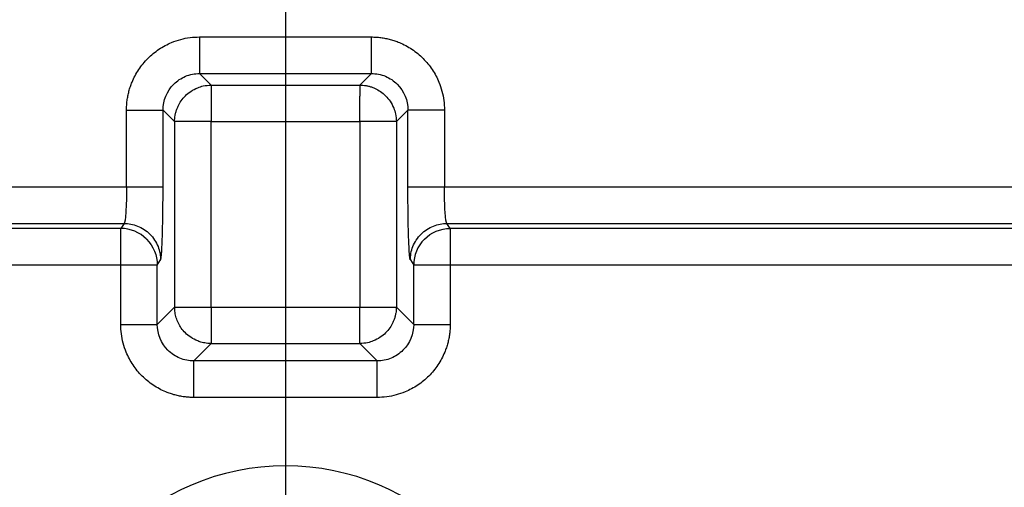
# Model space of a CAD drawing. Header units: millimetres. Extents: x 0 to 1118, y 0 to 864.
# Tile 11 of 48: x 391 to 418, y 211 to 223. Entities that reach past the tile are written whole.
import ezdxf

# ---------------------------------------------------------------- set-up
doc = ezdxf.new("R2010")
doc.units = ezdxf.units.MM
doc.layers.add('DIMENSIONS', color=140, linetype='Continuous', lineweight=25)
doc.styles.add('SLDTEXTSTYLE0', font='TXT', dxfattribs={"width": 0.75})
doc.dimstyles.new('SLDDIMSTYLE0', dxfattribs={"dimtxt": 10, "dimasz": 10, "dimexe": 0, "dimexo": 0.0625, "dimgap": 2.5, "dimtad": 0, "dimtih": 1, "dimtoh": 1, "dimdec": 1, "dimrnd": 1e-09, "dimzin": 4, "dimdsep": 46, "dimtxsty": 'SLDTEXTSTYLE0', "dimsah": 1, "dimcen": 0.09, "dimadec": 0, "dimazin": 1, "dimtfac": 1, "dimtdec": 1, "dimtofl": 0, "dimtmove": 0, "dimatfit": 3, "dimfxl": 0, "dimfrac": 2, "dimtolj": 1, "dimtzin": 12, "dimarcsym": 0})
doc.dimstyles.new('SLDDIMSTYLE2', dxfattribs={"dimtxt": 10, "dimasz": 10, "dimexe": 0, "dimexo": 0.0625, "dimgap": 2.5, "dimtad": 0, "dimtih": 1, "dimtoh": 1, "dimdec": 1, "dimrnd": 1e-09, "dimzin": 12, "dimdsep": 46, "dimtxsty": 'SLDTEXTSTYLE0', "dimsah": 1, "dimcen": 0.09, "dimadec": 0, "dimazin": 3, "dimtfac": 1, "dimtdec": 1, "dimtofl": 0, "dimtmove": 0, "dimatfit": 3, "dimfxl": 0, "dimfrac": 2, "dimtolj": 1, "dimtzin": 12, "dimarcsym": 0})
doc.dimstyles.new('SLDDIMSTYLE3', dxfattribs={"dimtxt": 10, "dimasz": 10, "dimexe": 0, "dimexo": 0.0625, "dimgap": 2.5, "dimtad": 0, "dimtih": 1, "dimtoh": 1, "dimdec": 1, "dimrnd": 1e-09, "dimzin": 4, "dimdsep": 46, "dimtxsty": 'SLDTEXTSTYLE0', "dimsah": 1, "dimcen": 0.09, "dimadec": 0, "dimazin": 1, "dimtfac": 1, "dimtdec": 1, "dimtmove": 0, "dimatfit": 0, "dimfxl": 0, "dimfrac": 2, "dimtolj": 1, "dimtzin": 12, "dimarcsym": 0})

# ---------------------------------------------------------------- blocks, each defined once
blk = doc.blocks.new('_D_12')
at = {"layer": 'DIMENSIONS'}
for p, q in [((398.458, 239.639), (398.458, 167.068)), ((466.958, 239.639), (466.958, 167.068)), ((491.276, 171.715), (488.229, 171.715)), ((488.229, 171.715), (488.229, 155.84)), ((517.137, 171.715), (520.184, 171.715)), ((520.184, 171.715), (520.184, 155.84)), ((398.458, 170.243), (466.958, 170.243)), ((466.958, 170.243), (483.154, 170.243)), ((488.229, 155.84), (491.276, 155.84)), ((520.184, 155.84), (517.137, 155.84))]:
    blk.add_line(p, q, dxfattribs=at)
for points in [[(398.458, 170.243), (408.458, 168.705), (408.458, 171.781)], [(466.958, 170.243), (456.958, 171.781), (456.958, 168.705)]]:
    blk.add_solid(points, dxfattribs=at)
at = {"layer": 'DIMENSIONS', "char_height": 10, "attachment_point": 1, "style": 'SLDTEXTSTYLE0'}
for s, insert in [('68.5', (491.276, 186.637)), ('2.70', (491.276, 168.731))]:
    blk.add_mtext(s, dxfattribs=dict(at, insert=insert))
blk = doc.blocks.new('_D_13')
at = {"layer": 'DIMENSIONS'}
for p, q in [((343.458, 241.178), (343.458, 167.068)), ((398.458, 239.639), (398.458, 167.068)), ((288.904, 171.715), (285.857, 171.715)), ((285.857, 171.715), (285.857, 155.84)), ((314.765, 171.715), (317.812, 171.715)), ((317.812, 171.715), (317.812, 155.84)), ((343.458, 170.243), (322.888, 170.243)), ((398.458, 170.243), (417.689, 170.243)), ((285.857, 155.84), (288.904, 155.84)), ((317.812, 155.84), (314.765, 155.84))]:
    blk.add_line(p, q, dxfattribs=at)
for points in [[(343.458, 170.243), (333.458, 171.781), (333.458, 168.705)], [(398.458, 170.243), (408.458, 168.705), (408.458, 171.781)]]:
    blk.add_solid(points, dxfattribs=at)
at = {"layer": 'DIMENSIONS', "char_height": 10, "attachment_point": 1, "style": 'SLDTEXTSTYLE0'}
for s, insert in [('55.0', (288.904, 186.637)), ('2.17', (288.904, 168.731))]:
    blk.add_mtext(s, dxfattribs=dict(at, insert=insert))
blk = doc.blocks.new('_D_14')
at = {"layer": 'DIMENSIONS'}
for p, q in [((343.458, 241.178), (343.458, 143.068)), ((466.958, 239.639), (466.958, 143.068)), ((392.278, 147.715), (389.231, 147.715)), ((389.231, 147.715), (389.231, 131.84)), ((418.139, 147.715), (421.186, 147.715)), ((421.186, 147.715), (421.186, 131.84)), ((343.458, 146.243), (384.155, 146.243)), ((466.958, 146.243), (426.262, 146.243)), ((389.231, 131.84), (392.278, 131.84)), ((421.186, 131.84), (418.139, 131.84))]:
    blk.add_line(p, q, dxfattribs=at)
for points in [[(343.458, 146.243), (353.458, 144.705), (353.458, 147.781)], [(466.958, 146.243), (456.958, 147.781), (456.958, 144.705)]]:
    blk.add_solid(points, dxfattribs=at)
at = {"layer": 'DIMENSIONS', "char_height": 10, "attachment_point": 1, "style": 'SLDTEXTSTYLE0'}
for s, insert in [('123.5', (388.583, 162.637)), ('4.86', (392.278, 144.731))]:
    blk.add_mtext(s, dxfattribs=dict(at, insert=insert))
blk = doc.blocks.new('_D_15')
at = {"layer": 'DIMENSIONS'}
for p, q in [((225.458, 219.306), (225.458, 114.724)), ((571.458, 219.306), (571.458, 114.724)), ((340.513, 119.371), (337.466, 119.371)), ((337.466, 119.371), (337.466, 103.496)), ((373.763, 119.371), (376.81, 119.371)), ((376.81, 119.371), (376.81, 103.496)), ((225.458, 117.899), (332.39, 117.899)), ((571.458, 117.899), (381.885, 117.899)), ((337.466, 103.496), (340.513, 103.496)), ((376.81, 103.496), (373.763, 103.496))]:
    blk.add_line(p, q, dxfattribs=at)
for points in [[(225.458, 117.899), (235.458, 116.36), (235.458, 119.437)], [(571.458, 117.899), (561.458, 119.437), (561.458, 116.36)]]:
    blk.add_solid(points, dxfattribs=at)
at = {"layer": 'DIMENSIONS', "char_height": 10, "attachment_point": 1, "style": 'SLDTEXTSTYLE0'}
for s, insert in [('346.0', (340.513, 134.293)), ('13.62', (340.513, 116.387))]:
    blk.add_mtext(s, dxfattribs=dict(at, insert=insert))

msp = doc.modelspace()

# ---------------------------------------------------------------- linework, layer by layer
for p, q in [((396.107, 222.916), (400.809, 222.916)), ((396.107, 221.917), (400.809, 221.917)), ((396.107, 221.917), (396.424, 221.6)), ((400.493, 221.6), (400.809, 221.917)), ((396.424, 221.6), (400.493, 221.6)), ((400.493, 221.6), (400.493, 221.295)), ((394.109, 218.815), (394.109, 220.917)), ((395.108, 218.815), (395.108, 220.917)), ((395.108, 220.917), (395.425, 220.601)), ((401.809, 220.917), (401.492, 220.601)), ((401.809, 218.815), (401.809, 220.917)), ((402.808, 220.917), (402.808, 218.815)), ((395.425, 220.601), (395.425, 215.532)), ((395.729, 220.601), (395.425, 220.601)), ((396.424, 220.601), (400.493, 220.601)), ((396.424, 215.532), (396.424, 220.601)), ((400.493, 220.601), (400.493, 215.532)), ((401.492, 220.601), (401.492, 215.532)), ((225.458, 218.815), (394.109, 218.815)), ((394.109, 218.815), (395.108, 218.815)), ((401.809, 218.815), (402.808, 218.815)), ((402.808, 218.815), (571.458, 218.815)), ((225.458, 217.817), (394.042, 217.817)), ((394.042, 217.817), (393.951, 217.68)), ((402.965, 217.68), (402.874, 217.817)), ((402.874, 217.817), (571.458, 217.817)), ((393.951, 217.68), (225.458, 217.68)), ((571.458, 217.68), (402.965, 217.68)), ((393.951, 216.681), (225.458, 216.681)), ((393.951, 215.058), (393.951, 216.681)), ((394.951, 216.681), (395.042, 216.818)), ((394.951, 215.058), (394.951, 216.681)), ((401.875, 216.818), (401.966, 216.681)), ((401.966, 215.058), (401.966, 216.681)), ((402.965, 216.681), (402.965, 215.058)), ((571.458, 216.681), (402.965, 216.681)), ((394.951, 215.058), (395.425, 215.532)), ((395.729, 215.532), (396.424, 215.532)), ((396.424, 215.532), (400.493, 215.532)), ((401.187, 215.532), (401.492, 215.532)), ((401.492, 215.532), (401.966, 215.058)), ((395.95, 214.059), (396.424, 214.533)), ((396.424, 214.533), (400.493, 214.533)), ((400.493, 214.533), (400.967, 214.059)), ((400.967, 214.059), (395.95, 214.059)), ((400.967, 213.059), (395.95, 213.059))]:
    msp.add_line(p, q)
for centre, radius, start, end in [((393.949, 216.679), 1.002, 45.0181, 89.8866), ((402.966, 216.679), 1, 134.9639, 179.8789), ((398.458, 204.636), 6.553, 0, 180)]:
    msp.add_arc(centre, radius, start, end)
for points, knots in [([(394.109, 220.917), (394.109, 220.961), (394.111, 221.048), (394.124, 221.178), (394.145, 221.306), (394.174, 221.433), (394.212, 221.558), (394.289, 221.762), (394.433, 222.034), (394.684, 222.339), (394.989, 222.591), (395.299, 222.755), (395.589, 222.854), (395.846, 222.907), (396.02, 222.913), (396.107, 222.916)], [0, 0, 0, 0, 0.041816, 0.08329, 0.124598, 0.16592, 0.207434, 0.249318, 0.374428, 0.499701, 0.624829, 0.750139, 0.833604, 0.916408, 1, 1, 1, 1]), ([(396.107, 222.916), (396.107, 222.66), (396.107, 222.406), (396.107, 222.037), (396.107, 221.926), (396.107, 221.917)], [0, 0, 0, 0, 0.5, 0.5, 1, 1, 1, 1]), ([(400.809, 221.917), (400.809, 221.926), (400.809, 222.037), (400.809, 222.406), (400.809, 222.66), (400.809, 222.916)], [0, 0, 0, 0, 0.5, 0.5, 1, 1, 1, 1]), ([(400.809, 222.916), (400.853, 222.915), (400.941, 222.914), (401.071, 222.901), (401.199, 222.88), (401.326, 222.85), (401.451, 222.812), (401.656, 222.735), (401.928, 222.591), (402.232, 222.339), (402.484, 222.034), (402.648, 221.723), (402.746, 221.435), (402.799, 221.178), (402.805, 221.005), (402.808, 220.917)], [0, 0, 0, 0, 0.041956, 0.083555, 0.124978, 0.166405, 0.208016, 0.249991, 0.375122, 0.500428, 0.625524, 0.750811, 0.834089, 0.916674, 1, 1, 1, 1]), ([(395.108, 220.917), (395.108, 221.179), (395.215, 221.44), (395.493, 221.717), (395.604, 221.791), (395.845, 221.891), (395.976, 221.917), (396.107, 221.917)], [0, 0, 0, 0, 0.5, 0.5, 0.75, 0.75, 1, 1, 1, 1]), ([(400.809, 221.917), (400.94, 221.917), (401.071, 221.891), (401.313, 221.791), (401.424, 221.717), (401.702, 221.44), (401.809, 221.179), (401.809, 220.917)], [0, 0, 0, 0, 0.25, 0.25, 0.5, 0.5, 1, 1, 1, 1]), ([(395.425, 220.601), (395.425, 220.629), (395.427, 220.686), (395.438, 220.771), (395.457, 220.855), (395.483, 220.939), (395.526, 221.045), (395.6, 221.174), (395.716, 221.313), (395.868, 221.439), (396.037, 221.527), (396.227, 221.588), (396.352, 221.595), (396.424, 221.6)], [0, 0, 0, 0, 0.0547833, 0.1090532, 0.163619, 0.2192342, 0.2765679, 0.3841421, 0.50023, 0.6211516, 0.7600912, 0.8625395, 1, 1, 1, 1]), ([(396.424, 221.6), (396.424, 221.598), (396.424, 221.595), (396.424, 221.58), (396.424, 221.563), (396.424, 221.542), (396.424, 221.501), (396.424, 221.427), (396.424, 221.294), (396.424, 221.137), (396.423, 220.961), (396.424, 220.782), (396.424, 220.661), (396.424, 220.601)], [0, 0, 0, 0, 0.059332, 0.113082, 0.161215, 0.203735, 0.240684, 0.379299, 0.500141, 0.637806, 0.763953, 0.882663, 1, 1, 1, 1]), ([(400.493, 221.6), (400.521, 221.599), (400.578, 221.598), (400.663, 221.586), (400.747, 221.568), (400.831, 221.542), (400.938, 221.498), (401.066, 221.425), (401.205, 221.309), (401.331, 221.157), (401.419, 220.988), (401.48, 220.798), (401.488, 220.673), (401.492, 220.601)], [0, 0, 0, 0, 0.054783, 0.109053, 0.163619, 0.219234, 0.276568, 0.384142, 0.50023, 0.621152, 0.760091, 0.86254, 1, 1, 1, 1]), ([(394.109, 220.917), (394.224, 220.917), (394.349, 220.917), (394.59, 220.917), (394.706, 220.917), (394.9, 220.917), (394.977, 220.917), (395.079, 220.917), (395.104, 220.917), (395.108, 220.917)], [0, 0, 0, 0, 0.25, 0.25, 0.5, 0.5, 0.75, 0.75, 1, 1, 1, 1]), ([(402.808, 220.917), (402.552, 220.917), (402.298, 220.917), (401.929, 220.917), (401.818, 220.917), (401.809, 220.917)], [0, 0, 0, 0, 0.5, 0.5, 1, 1, 1, 1]), ([(401.492, 220.601), (401.483, 220.601), (401.371, 220.601), (401.003, 220.601), (400.749, 220.601), (400.493, 220.601)], [0, 0, 0, 0, 0.5, 0.5, 1, 1, 1, 1]), ([(394.109, 218.815), (394.109, 218.562), (394.102, 218.31), (394.077, 217.943), (394.06, 217.83), (394.042, 217.817)], [0, 0, 0, 0, 0.5, 0.5, 1, 1, 1, 1]), ([(395.042, 216.818), (395.043, 216.822), (395.047, 216.829), (395.052, 216.852), (395.056, 216.882), (395.061, 216.921), (395.065, 216.966), (395.069, 217.016), (395.072, 217.07), (395.076, 217.127), (395.079, 217.188), (395.082, 217.249), (395.084, 217.312), (395.087, 217.375), (395.09, 217.48), (395.095, 217.637), (395.1, 217.857), (395.103, 218.089), (395.106, 218.328), (395.108, 218.571), (395.108, 218.734), (395.108, 218.815)], [0, 0, 0, 0, 0.048009, 0.094436, 0.139278, 0.182534, 0.224205, 0.264288, 0.302781, 0.339686, 0.375, 0.408724, 0.440856, 0.471397, 0.500346, 0.587049, 0.672387, 0.756354, 0.838948, 0.920164, 1, 1, 1, 1]), ([(401.875, 216.818), (401.873, 216.821), (401.871, 216.827), (401.866, 216.846), (401.862, 216.872), (401.858, 216.906), (401.853, 216.948), (401.847, 217.03), (401.838, 217.179), (401.828, 217.431), (401.819, 217.73), (401.814, 218.033), (401.811, 218.313), (401.809, 218.562), (401.809, 218.731), (401.809, 218.815)], [0, 0, 0, 0, 0.041953, 0.08358, 0.125048, 0.166527, 0.208184, 0.250187, 0.375153, 0.500273, 0.625195, 0.750245, 0.833698, 0.916498, 1, 1, 1, 1]), ([(402.874, 217.817), (402.857, 217.83), (402.84, 217.943), (402.815, 218.31), (402.808, 218.562), (402.808, 218.815)], [0, 0, 0, 0, 0.5, 0.5, 1, 1, 1, 1]), ([(394.042, 217.817), (394.16, 217.816), (394.287, 217.795), (394.533, 217.697), (394.651, 217.621), (394.846, 217.426), (394.922, 217.308), (395.02, 217.062), (395.042, 216.936), (395.042, 216.818)], [0, 0, 0, 0, 0.25, 0.25, 0.5, 0.5, 0.75, 0.75, 1, 1, 1, 1]), ([(401.875, 216.818), (401.875, 216.936), (401.897, 217.062), (401.994, 217.308), (402.071, 217.426), (402.266, 217.621), (402.384, 217.697), (402.63, 217.795), (402.757, 217.816), (402.874, 217.817)], [0, 0, 0, 0, 0.25, 0.25, 0.5, 0.5, 0.75, 0.75, 1, 1, 1, 1]), ([(393.951, 216.681), (393.951, 216.935), (393.951, 217.186), (393.951, 217.553), (393.951, 217.667), (393.951, 217.68)], [0, 0, 0, 0, 0.5, 0.5, 1, 1, 1, 1]), ([(402.965, 217.68), (402.965, 217.667), (402.965, 217.553), (402.965, 217.186), (402.965, 216.935), (402.965, 216.681)], [0, 0, 0, 0, 0.5, 0.5, 1, 1, 1, 1]), ([(394.951, 216.681), (394.942, 216.681), (394.83, 216.681), (394.462, 216.681), (394.207, 216.681), (393.951, 216.681)], [0, 0, 0, 0, 0.5, 0.5, 1, 1, 1, 1]), ([(402.965, 216.681), (402.709, 216.681), (402.455, 216.681), (402.087, 216.681), (401.975, 216.681), (401.966, 216.681)], [0, 0, 0, 0, 0.5, 0.5, 1, 1, 1, 1]), ([(396.424, 214.533), (396.393, 214.533), (396.334, 214.535), (396.251, 214.547), (396.177, 214.563), (396.113, 214.582), (396.006, 214.621), (395.868, 214.694), (395.719, 214.817), (395.607, 214.95), (395.524, 215.089), (395.467, 215.233), (395.431, 215.382), (395.427, 215.482), (395.425, 215.532)], [0, 0, 0, 0, 0.059258, 0.112923, 0.160955, 0.203361, 0.240183, 0.379074, 0.499999, 0.608277, 0.709023, 0.808781, 0.904459, 1, 1, 1, 1]), ([(396.424, 215.532), (396.424, 215.276), (396.424, 215.021), (396.424, 214.653), (396.424, 214.542), (396.424, 214.533)], [0, 0, 0, 0, 0.5, 0.5, 1, 1, 1, 1]), ([(400.493, 214.533), (400.493, 214.534), (400.493, 214.538), (400.492, 214.552), (400.492, 214.57), (400.493, 214.59), (400.493, 214.631), (400.492, 214.706), (400.493, 214.839), (400.493, 214.995), (400.493, 215.172), (400.493, 215.351), (400.493, 215.472), (400.493, 215.532)], [0, 0, 0, 0, 0.059332, 0.113082, 0.161215, 0.203735, 0.240684, 0.379299, 0.500141, 0.637806, 0.763953, 0.882663, 1, 1, 1, 1]), ([(401.492, 215.532), (401.491, 215.503), (401.49, 215.446), (401.478, 215.362), (401.46, 215.278), (401.434, 215.194), (401.39, 215.087), (401.317, 214.959), (401.201, 214.82), (401.049, 214.694), (400.88, 214.605), (400.69, 214.545), (400.565, 214.537), (400.493, 214.533)], [0, 0, 0, 0, 0.054783, 0.109053, 0.163619, 0.219234, 0.276568, 0.384142, 0.50023, 0.621152, 0.760091, 0.86254, 1, 1, 1, 1]), ([(395.95, 213.059), (395.906, 213.06), (395.819, 213.062), (395.689, 213.075), (395.56, 213.096), (395.433, 213.125), (395.308, 213.164), (395.104, 213.24), (394.832, 213.385), (394.527, 213.636), (394.276, 213.941), (394.111, 214.252), (394.014, 214.541), (393.961, 214.797), (393.955, 214.971), (393.951, 215.058)], [0, 0, 0, 0, 0.0419556, 0.0835554, 0.1249782, 0.1664048, 0.208016, 0.2499905, 0.3751221, 0.5004279, 0.6255241, 0.7508109, 0.8340888, 0.9166736, 1, 1, 1, 1]), ([(393.951, 215.058), (394.207, 215.058), (394.462, 215.058), (394.83, 215.058), (394.942, 215.058), (394.951, 215.058)], [0, 0, 0, 0, 0.5, 0.5, 1, 1, 1, 1]), ([(395.95, 214.059), (395.819, 214.059), (395.688, 214.084), (395.446, 214.184), (395.335, 214.258), (395.058, 214.536), (394.95, 214.796), (394.951, 215.058)], [0, 0, 0, 0, 0.25, 0.25, 0.5, 0.5, 1, 1, 1, 1]), ([(401.966, 215.058), (401.966, 214.796), (401.859, 214.536), (401.581, 214.258), (401.47, 214.184), (401.228, 214.084), (401.097, 214.059), (400.967, 214.059)], [0, 0, 0, 0, 0.5, 0.5, 0.75, 0.75, 1, 1, 1, 1]), ([(402.965, 215.058), (402.965, 215.014), (402.963, 214.927), (402.95, 214.798), (402.929, 214.669), (402.9, 214.543), (402.862, 214.418), (402.785, 214.214), (402.641, 213.942), (402.39, 213.637), (402.085, 213.385), (401.774, 213.22), (401.485, 213.122), (401.228, 213.069), (401.054, 213.063), (400.967, 213.059)], [0, 0, 0, 0, 0.041816, 0.08329, 0.124598, 0.16592, 0.207434, 0.249318, 0.374428, 0.499701, 0.624829, 0.750139, 0.833604, 0.916408, 1, 1, 1, 1]), ([(401.966, 215.058), (401.975, 215.058), (402.087, 215.058), (402.455, 215.058), (402.709, 215.058), (402.965, 215.058)], [0, 0, 0, 0, 0.5, 0.5, 1, 1, 1, 1]), ([(395.95, 213.059), (395.95, 213.175), (395.95, 213.3), (395.95, 213.541), (395.95, 213.657), (395.95, 213.851), (395.95, 213.928), (395.95, 214.03), (395.95, 214.055), (395.95, 214.059)], [0, 0, 0, 0, 0.25, 0.25, 0.5, 0.5, 0.75, 0.75, 1, 1, 1, 1]), ([(400.967, 213.059), (400.967, 213.315), (400.967, 213.57), (400.967, 213.938), (400.967, 214.05), (400.967, 214.059)], [0, 0, 0, 0, 0.5, 0.5, 1, 1, 1, 1])]:
    msp.add_open_spline(points, degree=3, knots=knots)
for points in [[(400.493, 220.601), (400.493, 220.86), (400.493, 221.109), (400.493, 221.295)], [(396.424, 220.601), (396.168, 220.601), (395.914, 220.601), (395.729, 220.601)], [(402.259, 217.387), (402.444, 217.572), (402.704, 217.68), (402.965, 217.68)], [(394.657, 217.387), (394.842, 217.202), (394.95, 216.943), (394.951, 216.681)], [(395.425, 215.532), (395.434, 215.532), (395.545, 215.532), (395.729, 215.532)], [(400.493, 215.532), (400.749, 215.532), (401.003, 215.532), (401.187, 215.532)]]:
    msp.add_open_spline(points, degree=3)

# ---------------------------------------------------------------- dimensions: what is measured, and where the dimension line sits
at = {"layer": 'DIMENSIONS'}
for base, p1, p2, dimstyle, picture, middle in [((398.458, 170.243), (343.458, 242.448), (398.458, 240.909), 'SLDDIMSTYLE3', '_D_13', (301.835, 170.243)), ((466.958, 146.243), (343.458, 242.448), (466.958, 240.909), 'SLDDIMSTYLE2', '_D_14', (405.208, 146.243)), ((466.958, 170.243), (398.458, 240.909), (466.958, 240.909), 'SLDDIMSTYLE2', '_D_12', (504.207, 170.243))]:
    dim = msp.add_linear_dim(base=base, p1=p1, p2=p2, dimstyle=dimstyle, dxfattribs=at)
    dim.commit()
    dim.dimension.update_dxf_attribs({"geometry": picture, "text_midpoint": middle, "dimtype": 160})
dim = msp.add_linear_dim(base=(571.458, 117.899), p1=(225.458, 220.576), p2=(571.458, 220.576), angle=0, dimstyle='SLDDIMSTYLE0', dxfattribs=at)
dim.commit()
dim.dimension.update_dxf_attribs({"geometry": '_D_15', "text_midpoint": (357.138, 117.899), "dimtype": 160})

doc.saveas('drawing.dxf')
